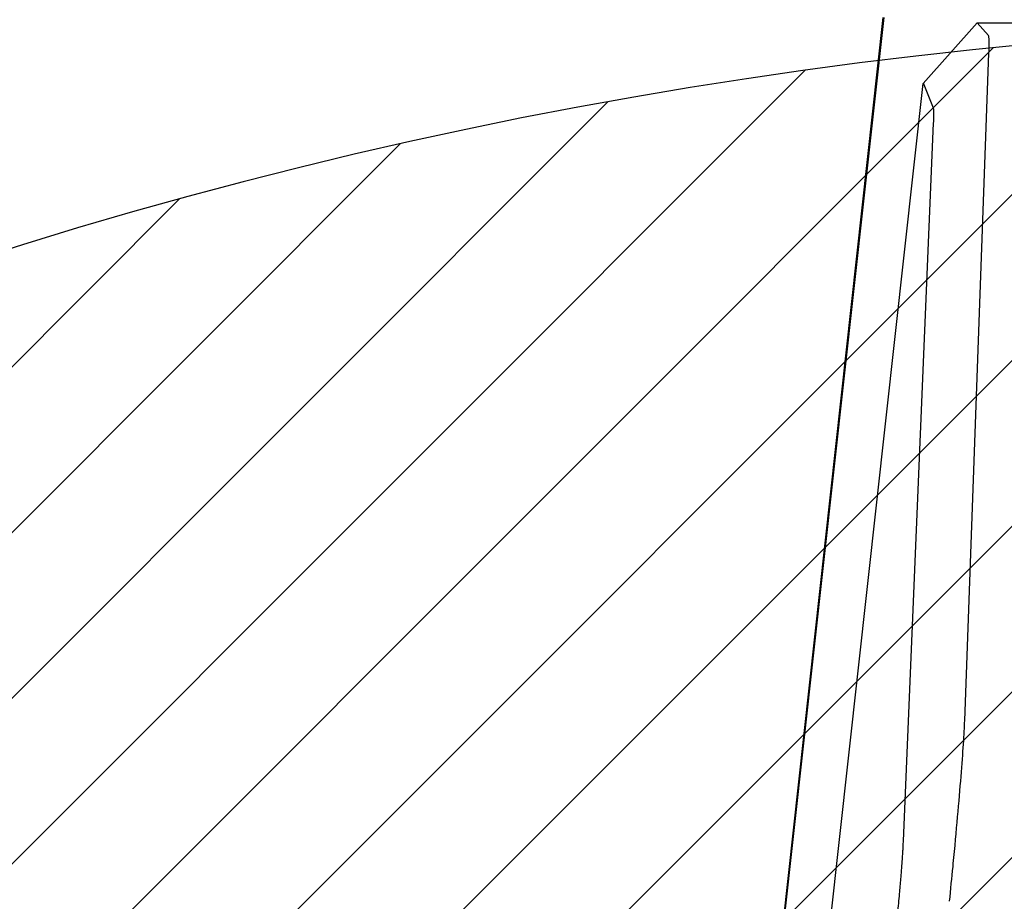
# Model space of a CAD drawing. Header units: millimetres. Extents: x 14 to 2347, y 26 to 1654.
# Tile 20 of 61: x 445 to 501, y 1071 to 1122. Entities that reach past the tile are written whole.
import ezdxf

# ---------------------------------------------------------------- set-up
doc = ezdxf.new("R2010")
doc.units = ezdxf.units.MM
doc.header["$LTSCALE"] = 4
for name, color, linetype, lineweight in [('可見邊線(ISO)', 7, 'Continuous', 30), ('標註(ISO)', 7, 'Continuous', 9), ('草圖幾何圖形(ISO)', 7, 'Continuous', 30)]:
    doc.layers.add(name, color=color, linetype=linetype, lineweight=lineweight)
doc.layers.add('填充線', color=7, linetype='Continuous', lineweight=9, true_color=0x1e1e47)
doc.styles.add('temp', font='txt')
doc.dimstyles.new('工研院N500', dxfattribs={"dimscale": 4, "dimtxt": 3, "dimasz": 2.5, "dimexe": 1, "dimexo": 1, "dimgap": 0.762, "dimtad": 1, "dimdec": 3, "dimrnd": 1e-08, "dimdsep": 46, "dimtxsty": 'temp', "dimcen": 0.09, "dimdle": 10, "dimclrd": 1, "dimclre": 1, "dimclrt": 7, "dimazin": 2, "dimtfac": 0.666667, "dimtdec": 3, "dimtmove": 0, "dimatfit": 3, "dimfxl": 1, "dimtolj": 1, "dimlwd": 15, "dimlwe": 15, "dimarcsym": 0})

# ---------------------------------------------------------------- blocks, each defined once
blk = doc.blocks.new('*D74')
at = {"layer": 'Defpoints', "color": 0, "linetype": 'Continuous', "transparency": 16777216}
for p in [(292.631, 1090.8), (528.152, 981.463), (528.152, 841.162), (421.12, 751.351)]:
    blk.add_point(p, dxfattribs=at)
at = {"layer": '標註(ISO)', "color": 1, "linetype": 'Continuous', "lineweight": 15, "transparency": 16777216}
for p, q in [((528.152, 985.463), (528.152, 1188.366)), ((418.056, 748.78), (262.178, 617.983))]:
    blk.add_line(p, q, dxfattribs=at)
blk.add_arc((528.152, 841.162), 343.204, 91.6695, 218.3305, dxfattribs=at)
at = {"layer": '標註(ISO)', "color": 1, "linetype": 'Continuous', "transparency": 16777216}
for points in [[(518.129, 1185.887), (518.177, 1182.554), (528.152, 1184.366)], [(260.219, 629.36), (257.635, 627.255), (265.242, 620.554)]]:
    blk.add_solid(points, dxfattribs=at)
at = {"layer": '標註(ISO)', "color": 7, "linetype": 'Continuous', "lineweight": 18, "transparency": 16777216, "insert": (196.505, 980.858), "char_height": 12, "attachment_point": 1, "rotation": 65, "style": 'temp'}
blk.add_mtext('\\A1;130°', dxfattribs=at)
blk = doc.blocks.new('*D76')
at = {"layer": 'Defpoints', "color": 0, "linetype": 'Continuous', "transparency": 16777216}
for p in [(384.256, 1106.692), (528.152, 983.117), (528.152, 981.017), (526.996, 979.264)]:
    blk.add_point(p, dxfattribs=at)
at = {"layer": '標註(ISO)', "color": 1, "linetype": 'Continuous', "lineweight": 15, "transparency": 16777216}
blk.add_line((524.794, 975.924), (420.78, 818.179), dxfattribs=at)
blk.add_arc((528.152, 981.017), 191.051, 92.99933, 233.60067, dxfattribs=at)
at = {"layer": '標註(ISO)', "color": 1, "linetype": 'Continuous', "transparency": 16777216}
for points in [[(518.112, 1173.472), (518.199, 1170.14), (528.152, 1172.067)], [(415.734, 828.607), (413.827, 825.873), (422.982, 821.519)]]:
    blk.add_solid(points, dxfattribs=at)
at = {"layer": '標註(ISO)', "color": 7, "linetype": 'Continuous', "lineweight": 18, "transparency": 16777216, "insert": (323.589, 1021.666), "char_height": 12, "attachment_point": 1, "rotation": 73.3, "style": 'temp'}
blk.add_mtext('\\A1;146.6°', dxfattribs=at)

msp = doc.modelspace()

# ---------------------------------------------------------------- hatches: boundary and pattern name
at = {"layer": '填充線'}
h = msp.add_hatch(dxfattribs=at)
h.set_pattern_fill('ANSI31', color=256, scale=53.34, style=0)
h.set_pattern_definition([(45, (-13.047, 389.5956), (-4.714634, 4.714634), [])])
edge = h.paths.add_edge_path()
edge.add_arc((421.12008, 751.35132), 140, 73.4166874, 220)
edge.add_arc((528.3663, 841.34159), 280, -40, 220, ccw=False)
edge.add_arc((635.61252, 751.35132), 140, 320, 466.5833126)
edge.add_arc((528.3663, 841.34159), 80.5, 33.2916563, 146.7083437)

# ---------------------------------------------------------------- linework, layer by layer
at = {"layer": '可見邊線(ISO)'}
for p, q in [((494.15492, 1121.67074), (485.40549, 1042.62418)), ((485.47837, 1042.61612), (494.22869, 1121.67074)), ((496.45244, 1117.92143), (499.52682, 1121.37715)), ((500.16214, 1120.64912), (499.51905, 1121.36842)), ((499.52682, 1121.37715), (501.57775, 1121.37715)), ((498.81182, 1081.65557), (500.19345, 1119.64949)), ((488.08118, 1042.29136), (496.45244, 1117.92143)), ((497.02935, 1116.52045), (496.47166, 1117.94303)), ((495.32323, 1074.81248), (497.04082, 1115.6553)), ((498.11663, 1073.05866), (498.11663, 1073.05865))]:
    msp.add_line(p, q, dxfattribs=at)
for points, knots in [([(500.19345, 1119.64949), (500.19902, 1119.80271), (500.20257, 1119.93889), (500.20552, 1120.17652), (500.20493, 1120.27787), (500.19969, 1120.4452), (500.19504, 1120.5111), (500.18164, 1120.60707), (500.17288, 1120.63711), (500.16214, 1120.64913)], [-0.786281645, -0.786281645, -0.786281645, -0.786281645, -0.589721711, -0.589721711, -0.393161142, -0.393161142, -0.196580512, -0.196580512, -0.000001, -0.000001, -0.000001, -0.000001]), ([(497.04082, 1115.6553), (497.04345, 1115.71778), (497.0457, 1115.77719), (497.04756, 1115.83327), (497.04944, 1115.89015), (497.05091, 1115.94359), (497.05198, 1115.99369), (497.05254, 1116.01957), (497.05298, 1116.04456), (497.05333, 1116.06864), (497.05376, 1116.09914), (497.05403, 1116.1282), (497.05412, 1116.15578), (497.05433, 1116.22032), (497.0536, 1116.27677), (497.05193, 1116.3251), (497.0514, 1116.3404), (497.05078, 1116.35489), (497.05006, 1116.36856), (497.04906, 1116.38779), (497.04786, 1116.40541), (497.04648, 1116.4214), (497.04485, 1116.44029), (497.04296, 1116.45689), (497.04081, 1116.47124), (497.03936, 1116.48092), (497.03779, 1116.48958), (497.03611, 1116.49717), (497.03403, 1116.50652), (497.03177, 1116.51425), (497.02935, 1116.52045)], [0, 0, 0, 0, 0.1252351, 0.1252351, 0.1252351, 0.25226426, 0.25226426, 0.25226426, 0.31788398, 0.31788398, 0.31788398, 0.40099193, 0.40099193, 0.40099193, 0.59539586, 0.59539586, 0.59539586, 0.65694724, 0.65694724, 0.65694724, 0.74355694, 0.74355694, 0.74355694, 0.84589316, 0.84589316, 0.84589316, 0.91495029, 0.91495029, 0.91495029, 1, 1, 1, 1]), ([(498.16225, 1073.51906), (498.34342, 1075.39924), (498.4936, 1077.0799), (498.71583, 1079.86331), (498.7858, 1080.94011), (498.81182, 1081.65557)], [-1.83660175, -1.83660175, -1.83660175, -1.83660175, -0.9178002, -0.9178002, 0, 0, 0, 0]), ([(494.4157, 1065.00989), (494.45773, 1065.38962), (494.51596, 1065.92237), (494.59227, 1066.634), (494.66019, 1067.27516), (494.74142, 1068.05654), (494.82391, 1068.8699), (494.89282, 1069.56596), (494.93193, 1069.96944), (494.96742, 1070.33964), (495.00301, 1070.71511), (495.05359, 1071.26206), (495.08601, 1071.62285), (495.11457, 1071.94612), (495.14018, 1072.2403), (495.17709, 1072.67803), (495.20135, 1072.97831), (495.22338, 1073.25873), (495.24235, 1073.50686), (495.265, 1073.82013), (495.28353, 1074.09403), (495.29754, 1074.31766), (495.3082, 1074.50311), (495.31668, 1074.66544), (495.32118, 1074.76381), (495.32323, 1074.81248)], [0, 0, 0, 0, 0.0903732, 0.12674796, 0.17067694, 0.2452693, 0.31828132, 0.37537814, 0.42599831, 0.42628606, 0.4761967, 0.53003816, 0.58388093, 0.58524662, 0.63050303, 0.67754144, 0.73187261, 0.73802969, 0.78234071, 0.82813653, 0.86901751, 0.90653471, 0.9380855, 0.96788762, 1, 1, 1, 1]), ([(498.14529, 1073.35327), (498.14812, 1073.38101), (498.15094, 1073.4087), (498.1566, 1073.46396), (498.15942, 1073.49153), (498.16225, 1073.51906)], [0.0000012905, 0.0000012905, 0.0000012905, 0.0000012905, 0.0135084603, 0.0135084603, 0.0269916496, 0.0269916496, 0.0269916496, 0.0269916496])]:
    msp.add_open_spline(points, degree=3, knots=knots, dxfattribs=at)
for points in [[(497.94968, 1071.37305), (498.01488, 1072.05283), (498.08009, 1072.71409), (498.14529, 1073.35327)], [(498.14308, 1073.33051), (498.14308, 1073.33053), (498.14308, 1073.33056), (498.14309, 1073.33059)], [(497.95156, 1071.39175), (497.95156, 1071.39177), (497.95157, 1071.39178), (497.95157, 1071.3918)]]:
    msp.add_open_spline(points, degree=3, dxfattribs=at)
at = {"layer": '草圖幾何圖形(ISO)'}
msp.add_arc((528.3663, 841.34159), 280, 320, 220, dxfattribs=at)

# ---------------------------------------------------------------- dimensions: what is measured, and where the dimension line sits
at = {"layer": '標註(ISO)', "color": 1, "linetype": 'Continuous', "lineweight": 18, "true_color": 0xff0000}
for base, center, p1, p2, override, picture, middle in [((292.63098, 1090.79962), (528.15208, 841.16184), (528.15208, 981.46331), (421.12008, 751.35132), {"dimgap": 0.762, "dimadec": 2, "dimtol": 0, "dimlim": 0, "dimtp": 0, "dimtm": 0, "dimtdec": 3}, '*D74', (217.10333, 986.20625)), ((384.25642, 1106.69239), (528.15208, 981.01671), (528.15208, 983.11671), (526.99607, 979.26353), {"dimgap": 0.762, "dimse1": 1, "dimadec": 2, "dimtol": 0, "dimlim": 0, "dimtp": 0, "dimtm": 0, "dimtdec": 3}, '*D76', (345.15951, 1035.91712))]:
    dim = msp.add_angular_dim_3p(base=base, center=center, p1=p1, p2=p2, dimstyle='工研院N500', override=override, dxfattribs=at)
    dim.commit()
    dim.dimension.update_dxf_attribs({"geometry": picture, "text_midpoint": middle, "dimtype": 165})

doc.saveas('drawing.dxf')
